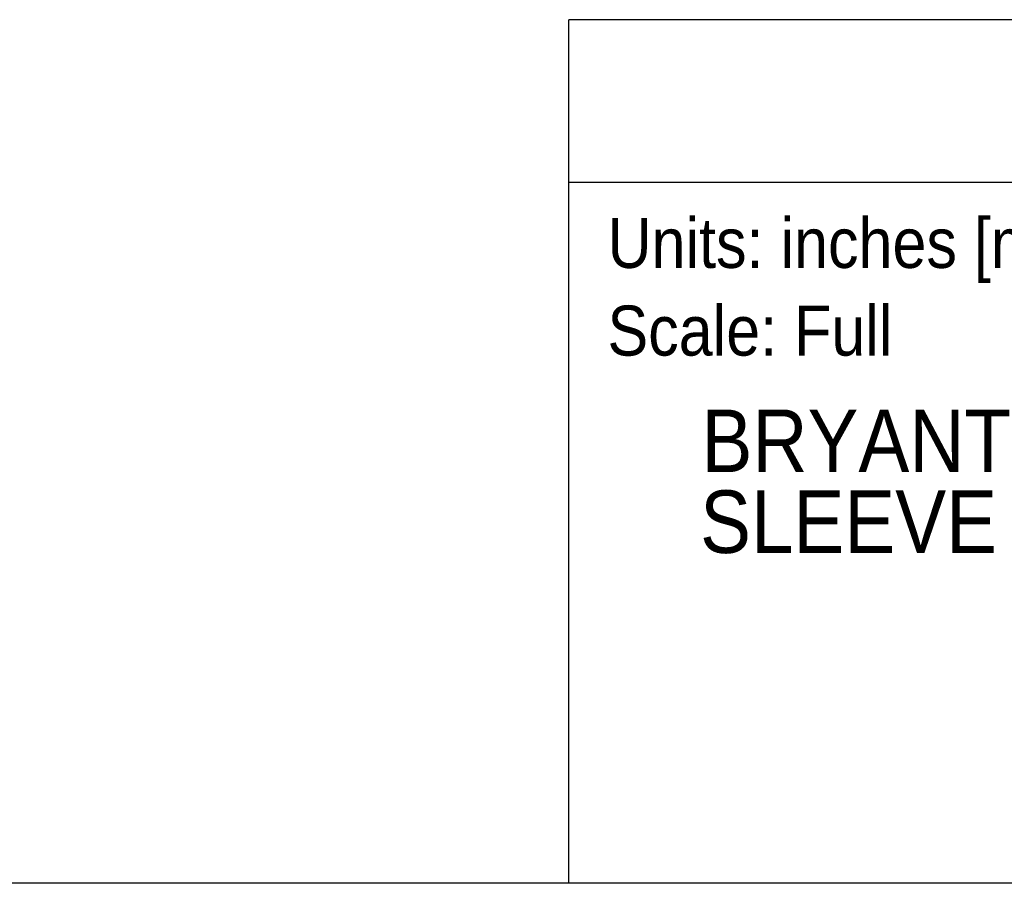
# Model space of a CAD drawing. Header units: inches. Extents: x 0 to 33, y 0 to 25.5.
# Tile 6 of 18: x 15.1 to 24, y 0 to 7.8. Entities that reach past the tile are written whole.
import ezdxf
from ezdxf.enums import TextEntityAlignment as Align

# ---------------------------------------------------------------- set-up
doc = ezdxf.new("R2010")
doc.units = ezdxf.units.IN
doc.header["$LTSCALE"] = 3
doc.header["$MEASUREMENT"] = 0
doc.linetypes.add('SLD-Solid', pattern=[0])
doc.layers.add('SLD-DEFPOINTS', color=7, linetype='Continuous')
doc.layers.add('TEXT', color=140, linetype='SLD-Solid', lineweight=25)
doc.styles.add('SLDTEXTSTYLE0', font='GOTHIC.TTF', dxfattribs={"width": 0.913})

# ---------------------------------------------------------------- blocks, each defined once
blk = doc.blocks.new('Block2')
at = {"color": 7, "linetype": 'SLD-Solid', "lineweight": 18}
blk.add_line((33.0003, 0.0003), (0.0003, 0.0003), dxfattribs=at)
blk = doc.blocks.new('SW_NOTE_0')
at = {"layer": 'TEXT', "color": 0, "insert": (0, 0.5748), "char_height": 0.45, "attachment_point": 1, "style": 'SLDTEXTSTYLE0'}
blk.add_mtext('Scale: Full', dxfattribs=at)
blk = doc.blocks.new('SW_NOTE_0_1')
at = {"layer": 'TEXT', "color": 0, "insert": (0, 0.5748), "char_height": 0.45, "attachment_point": 1, "style": 'SLDTEXTSTYLE0'}
blk.add_mtext('Units: inches [mm]', dxfattribs=at)
blk = doc.blocks.new('Block1')
at = {"layer": 'TEXT'}
for p, q in [((33.0003, 7.7673), (20.0367, 7.7673)), ((20.0367, 0.0003), (20.0367, 7.7673)), ((20.0367, 6.3067), (33.0003, 6.3067)), ((33.0003, 0.0003), (20.0367, 0.0003))]:
    blk.add_line(p, q, dxfattribs=at)
for name, p in [('SW_NOTE_0_1', (20.3844, 5.41)), ('SW_NOTE_0', (20.3844, 4.6215))]:
    blk.add_blockref(name, p, dxfattribs=at)
at = {"layer": 'TEXT', "color": 140, "style": 'SLDTEXTSTYLE0', "width": 0.913}
for tag, height, p in [('AUTOATTR0', 0.5, (24.6686, 6.5378)), ('AUTOATTR1_0', 0.5625, (21.231, 3.5299)), ('AUTOATTR1_1', 0.5625, (21.2181, 2.8025)), ('AUTOATTR1_2', 0.5625, (25.7079, 2.0752))]:
    blk.add_attdef(tag, text='', height=height, dxfattribs=at).set_placement(p, align=Align.BOTTOM_LEFT)

msp = doc.modelspace()

# ---------------------------------------------------------------- linework, layer by layer
at = {"color": 7, "linetype": 'SLD-Solid'}
msp.add_line((33.0003, 0.0003), (0.0003, 0.0003), dxfattribs=at)

# ---------------------------------------------------------------- block references
at = {"layer": 'SLD-DEFPOINTS'}
msp.add_blockref('Block2', (0, 0), dxfattribs=at)
ref = msp.add_blockref('Block1', (0, 0), dxfattribs=at)
ref.add_attrib('AUTOATTR1_0', 'BRYANT WATERTIGHT PIN AND ', dxfattribs={"layer": 'TEXT', "height": 0.5625, "style": 'SLDTEXTSTYLE0', "width": 0.913}).set_placement((21.231, 3.5299), align=Align.BOTTOM_LEFT)
ref.add_attrib('AUTOATTR1_1', 'SLEEVE RECEPTACLE, 30A, 250 ', dxfattribs={"layer": 'TEXT', "height": 0.5625, "style": 'SLDTEXTSTYLE0', "width": 0.913}).set_placement((21.2181, 2.8025), align=Align.BOTTOM_LEFT)

doc.saveas('drawing.dxf')
